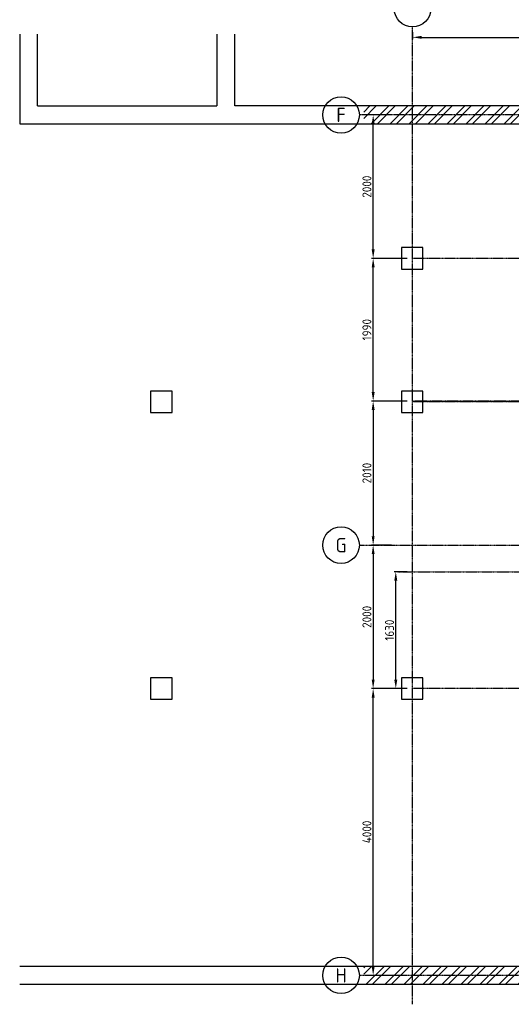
# Model space of a CAD drawing. Header units: metres. Extents: x -82085 to 58758, y -66901 to 95305.
# Tile 1 of 135: x -2688 to 4169, y -65494 to -51762. Entities that reach past the tile are written whole.
import ezdxf
from ezdxf.enums import TextEntityAlignment as Align

# ---------------------------------------------------------------- set-up
doc = ezdxf.new("R2010")
doc.units = ezdxf.units.M
doc.header["$MEASUREMENT"] = 0
doc.header["$PDSIZE"] = -1
doc.linetypes.add('CENTER-LN', pattern=[19, 10, -3, 3, -3])
doc.layers.get('0').update_dxf_attribs({"linetype": 'CONTINUOUS'})
doc.layers.get('DEFPOINTS').update_dxf_attribs({"linetype": 'CONTINUOUS'})
for name, color, linetype in [('ARCERING', 10, 'CONTINUOUS'), ('CL', 1, 'CENTER-LN'), ('DIM', 10, 'CONTINUOUS'), ('GEBOUW', 7, 'CONTINUOUS'), ('TEXT2', 7, 'CONTINUOUS')]:
    doc.layers.add(name, color=color, linetype=linetype)
doc.styles.add('ROMANS', font='iso.shx')
doc.styles.get("Standard").update_dxf_attribs({"font": 'iso.shx'})
doc.dimstyles.get("Standard").update_dxf_attribs({"dimtxt": 0.18, "dimasz": 0.18, "dimexe": 0.18, "dimexo": 0.0625, "dimgap": 0.09, "dimtad": 0, "dimtih": 1, "dimtoh": 1, "dimdec": 4, "dimzin": 0, "dimdsep": 46, "dimtxsty": 'Standard', "dimcen": 0.09, "dimadec": 0, "dimazin": 0, "dimtfac": 1, "dimtdec": 4, "dimtofl": 0, "dimtmove": 0, "dimatfit": 3, "dimfxl": 1, "dimtolj": 1, "dimtzin": 0, "dimarcsym": 0})
pattern_1 = [(45, (59315.58, -63198.94), (-132.5825, 132.5825), []), (45, (59403.96, -63198.94), (-132.5825, 132.5825), [])]

# ---------------------------------------------------------------- blocks, each defined once
blk = doc.blocks.new('*D527')
at = {"layer": 'DEFPOINTS', "color": 0, "transparency": 16777216}
for p in [(2242, -55090), (2792, -55090), (2792, -57080)]:
    blk.add_point(p, dxfattribs=at)
at = {"layer": 'DIM', "color": 0, "lineweight": -2, "transparency": 16777216}
for p, q in [((2717, -55090), (2217, -55090)), ((2242, -56955), (2242, -55215)), ((2717, -57080), (2217, -57080))]:
    blk.add_line(p, q, dxfattribs=at)
at = {"layer": 'DIM', "color": 0, "transparency": 16777216}
for points in [[(2222, -55215), (2263, -55215), (2242, -55090)], [(2222, -56955), (2263, -56955), (2242, -57080)]]:
    blk.add_solid(points, dxfattribs=at)
at = {"layer": 'DIM', "color": 0, "transparency": 16777216, "insert": (2155, -56085), "char_height": 125, "attachment_point": 5, "rotation": 90}
blk.add_mtext('\\A1;1990', dxfattribs=at)
blk = doc.blocks.new('*D528')
at = {"layer": 'DEFPOINTS', "color": 0, "transparency": 16777216}
for p in [(2242, -53090), (2571, -53090), (2792, -55090)]:
    blk.add_point(p, dxfattribs=at)
at = {"layer": 'DIM', "color": 0, "lineweight": -2, "transparency": 16777216}
for p, q in [((2496, -53090), (2217, -53090)), ((2242, -54965), (2242, -53215)), ((2717, -55090), (2217, -55090))]:
    blk.add_line(p, q, dxfattribs=at)
at = {"layer": 'DIM', "color": 0, "transparency": 16777216}
for points in [[(2222, -53215), (2263, -53215), (2242, -53090)], [(2222, -54965), (2263, -54965), (2242, -55090)]]:
    blk.add_solid(points, dxfattribs=at)
at = {"layer": 'DIM', "color": 0, "transparency": 16777216, "insert": (2155, -54090), "char_height": 125, "attachment_point": 5, "rotation": 90}
blk.add_mtext('\\A1;2000', dxfattribs=at)
blk = doc.blocks.new('*D529')
at = {"layer": 'DEFPOINTS', "color": 0, "transparency": 16777216}
for p in [(2792, -57080), (2242, -59090), (2571, -59090)]:
    blk.add_point(p, dxfattribs=at)
at = {"layer": 'DIM', "color": 0, "lineweight": -2, "transparency": 16777216}
for p, q in [((2717, -57080), (2217, -57080)), ((2242, -57205), (2242, -58965)), ((2496, -59090), (2217, -59090))]:
    blk.add_line(p, q, dxfattribs=at)
at = {"layer": 'DIM', "color": 0, "transparency": 16777216}
for points in [[(2222, -57205), (2263, -57205), (2242, -57080)], [(2222, -58965), (2263, -58965), (2242, -59090)]]:
    blk.add_solid(points, dxfattribs=at)
at = {"layer": 'DIM', "color": 0, "transparency": 16777216, "insert": (2155, -58085), "char_height": 125, "attachment_point": 5, "rotation": 90}
blk.add_mtext('\\A1;2010', dxfattribs=at)
blk = doc.blocks.new('*D530')
at = {"layer": 'DEFPOINTS', "color": 0, "transparency": 16777216}
for p in [(2571, -59090), (2242, -61090), (2571, -61090)]:
    blk.add_point(p, dxfattribs=at)
at = {"layer": 'DIM', "color": 0, "lineweight": -2, "transparency": 16777216}
for p, q in [((2496, -59090), (2217, -59090)), ((2242, -59215), (2242, -60965)), ((2496, -61090), (2217, -61090))]:
    blk.add_line(p, q, dxfattribs=at)
at = {"layer": 'DIM', "color": 0, "transparency": 16777216}
for points in [[(2222, -59215), (2263, -59215), (2242, -59090)], [(2222, -60965), (2263, -60965), (2242, -61090)]]:
    blk.add_solid(points, dxfattribs=at)
at = {"layer": 'DIM', "color": 0, "transparency": 16777216, "insert": (2155, -60090), "char_height": 125, "attachment_point": 5, "rotation": 90}
blk.add_mtext('\\A1;2000', dxfattribs=at)
blk = doc.blocks.new('*D546')
at = {"layer": 'DEFPOINTS', "color": 0, "transparency": 16777216}
for p in [(2558, -59460), (2792, -59460), (2792, -61090)]:
    blk.add_point(p, dxfattribs=at)
at = {"layer": 'DIM', "color": 0, "lineweight": -2, "transparency": 16777216}
for p, q in [((2717, -59460), (2533, -59460)), ((2558, -60965), (2558, -59585)), ((2717, -61090), (2533, -61090))]:
    blk.add_line(p, q, dxfattribs=at)
at = {"layer": 'DIM', "color": 0, "transparency": 16777216}
for points in [[(2537, -59585), (2579, -59585), (2558, -59460)], [(2537, -60965), (2579, -60965), (2558, -61090)]]:
    blk.add_solid(points, dxfattribs=at)
at = {"layer": 'DIM', "color": 0, "transparency": 16777216, "insert": (2470, -60275), "char_height": 125, "attachment_point": 5, "rotation": 90}
blk.add_mtext('\\A1;1630', dxfattribs=at)
blk = doc.blocks.new('*D547')
at = {"layer": 'DEFPOINTS', "color": 0, "transparency": 16777216}
for p in [(2242, -61090), (2792, -61090), (2792, -65090)]:
    blk.add_point(p, dxfattribs=at)
at = {"layer": 'DIM', "color": 0, "lineweight": -2, "transparency": 16777216}
for p, q in [((2717, -61090), (2217, -61090)), ((2242, -64965), (2242, -61215)), ((2717, -65090), (2217, -65090))]:
    blk.add_line(p, q, dxfattribs=at)
at = {"layer": 'DIM', "color": 0, "transparency": 16777216}
for points in [[(2222, -61215), (2263, -61215), (2242, -61090)], [(2222, -64965), (2263, -64965), (2242, -65090)]]:
    blk.add_solid(points, dxfattribs=at)
at = {"layer": 'DIM', "color": 0, "transparency": 16777216, "insert": (2155, -63090), "char_height": 125, "attachment_point": 5, "rotation": 90}
blk.add_mtext('\\A1;4000', dxfattribs=at)
blk = doc.blocks.new('*D542')
at = {"layer": 'DEFPOINTS', "color": 0, "transparency": 16777216}
for p in [(2792, -51862), (6292, -51862), (6292, -52008)]:
    blk.add_point(p, dxfattribs=at)
at = {"layer": 'DIM', "color": 0, "lineweight": -2, "transparency": 16777216}
for p, q in [((2792, -51937), (2792, -52033)), ((2917, -52008), (6167, -52008)), ((6292, -51937), (6292, -52033))]:
    blk.add_line(p, q, dxfattribs=at)
at = {"layer": 'DIM', "color": 0, "transparency": 16777216}
for points in [[(2917, -51987), (2917, -52028), (2792, -52008)], [(6167, -51987), (6167, -52028), (6292, -52008)]]:
    blk.add_solid(points, dxfattribs=at)
at = {"layer": 'DIM', "color": 0, "transparency": 16777216, "insert": (4542, -51920), "char_height": 125, "attachment_point": 5}
blk.add_mtext('\\A1;3500', dxfattribs=at)
blk = doc.blocks.new('Gebouw')
at = {"linetype": 'ByBlock', "lineweight": -2}
for p, q in [((-44600, 13250), (-44600, 12000)), ((-44350, 12250), (-44350, 13250)), ((-41850, 13250), (-41850, 12250)), ((-41600, 12250), (-41600, 13250)), ((-44350, 12250), (-41850, 12250)), ((-37350, 12250), (-41600, 12250)), ((-44600, 12000), (-2050, 12000)), ((-250, 250), (-44600, 250)), ((-44600, 0), (0, 0))]:
    blk.add_line(p, q, dxfattribs=at)
for points in [[(-38975, 10275), (-39275, 10275), (-39275, 9975), (-38975, 9975)], [(-42475, 8275), (-42775, 8275), (-42775, 7975), (-42475, 7975)], [(-38975, 8275), (-39275, 8275), (-39275, 7975), (-38975, 7975)], [(-42475, 4275), (-42775, 4275), (-42775, 3975), (-42475, 3975)], [(-38975, 4275), (-39275, 4275), (-39275, 3975), (-38975, 3975)]]:
    blk.add_lwpolyline(points, close=True, dxfattribs=at)

msp = doc.modelspace()

# ---------------------------------------------------------------- hatches: boundary and pattern name
at = {"layer": 'ARCERING'}
h = msp.add_hatch(dxfattribs=at)
h.set_pattern_fill('ANSI32', color=256, scale=500)
h.set_pattern_definition(pattern_1)
h.paths.add_polyline_path([(34411.68043, -52965.20353), (34411.68043, -45215.20448), (39161.7588, -45215.20448), (39161.7588, -52965.20353)], flags=17)
h.paths.add_polyline_path([(39161.7588, -52965.20353), (39161.7588, -53215.20454), (39861.68031, -53215.20454), (39861.68031, -52965.20353), (39411.7588, -52965.20353), (39411.7588, -44465.20346), (39161.7588, -44465.20346), (39161.7588, -44965.20346), (34161.68028, -44965.20346), (34161.68028, -52965.20353), (13411.68056, -52965.20353), (13411.68056, -51965.20353), (13161.67954, -51965.20353), (13161.67954, -52965.20353), (4811.67991, -52965.20353), (4811.67991, -51965.20353), (4561.68122, -51965.20353), (4561.68122, -52965.20353), (2111.68019, -52965.20353), (2111.68019, -53215.20454), (34411.68043, -53215.20454), (34411.68043, -52965.20353)])
h = msp.add_hatch(dxfattribs=at)
h.set_pattern_fill('ANSI32', color=256, scale=500)
h.set_pattern_definition(pattern_1)
h.paths.add_polyline_path([(41911.68019, -55490.20289), (42911.68019, -55490.20289), (42911.68019, -55240.2042), (41911.68019, -55240.2042), (41911.68019, -47240.20414), (42911.68019, -47240.20414), (42911.68019, -46990.20312), (41911.68019, -46990.20312), (41911.68019, -44465.20346), (41661.68034, -44465.20346), (41661.68034, -52965.20353), (40623.68031, -52965.20353), (40623.68031, -53215.20454), (41661.68034, -53215.20454), (41661.68034, -64965.20241), (2111.68019, -64965.20241), (2111.68019, -65215.20575), (41911.68019, -65215.20575)])

# ---------------------------------------------------------------- linework, layer by layer
at = {"layer": 'CL'}
msp.add_line((2585.47403, -59460.20241, 3238.98623), (8634.68034, -59460.20241, 3238.98623), dxfattribs=at)
at = {"layer": 'TEXT2', "color": 1, "linetype": 'CENTER-LN'}
for p, q in [((2791.68034, -65493.87868, 3238.98623), (2791.68034, -51862.49394, 3238.98623)), ((42179.94178, -53090.20241, 3238.98623), (2049.48551, -53090.20241, 3238.98623)), ((35875.59754, -55090.20241, 3238.98623), (2791.68034, -55090.20241, 3238.98623)), ((34416.68034, -57080.20241, 3238.98623), (2791.68034, -57080.20241, 3238.98623)), ((35875.59754, -57090.20241, 3238.98623), (2791.68034, -57090.20241, 3238.98623)), ((2049.48551, -59090.20241, 3238.98623), (43321.24018, -59090.20241, 3238.98623)), ((42411.62204, -61090.20241, 3238.98623), (2791.68034, -61090.20241, 3238.98623)), ((42164.94178, -65090.20241, 3238.98623), (2049.48551, -65090.20241, 3238.98623))]:
    msp.add_line(p, q, dxfattribs=at)
at = {"layer": 'TEXT2'}
for centre in [(2791.68034, -51607.39283, 3238.98623), (1794.3844, -53090.20241, 3238.98623), (1794.3844, -59090.20241, 3238.98623), (1794.3844, -65090.20241, 3238.98623)]:
    msp.add_circle(centre, 255.10112, dxfattribs=at)

# ---------------------------------------------------------------- block references
at = {"layer": 'GEBOUW'}
msp.add_blockref('Gebouw', (41911.68019, -65215.20575, 3238.98623), dxfattribs=at)

# ---------------------------------------------------------------- texts
at = {"layer": 'TEXT2', "style": 'ROMANS'}
for s, p in [('F', (1794.3844, -53090.20241, 3238.98623)), ('G', (1794.3844, -59090.20241, 3238.98623)), ('H', (1794.3844, -65090.20241, 3238.98623))]:
    msp.add_text(s, height=200, dxfattribs=at).set_placement(p, align=Align.MIDDLE)

# ---------------------------------------------------------------- dimensions: what is measured, and where the dimension line sits
at = {"layer": 'DIM'}
dim = msp.add_linear_dim(base=(6291.68034, -52007.6014, 3238.98623), p1=(2791.68034, -51862.49394, 3238.98623), p2=(6291.68034, -51862.49394, 3238.98623), dimstyle='Standard', override={"dimtxt": 125, "dimasz": 125, "dimexe": 25, "dimexo": 75, "dimgap": 25, "dimtad": 1, "dimtih": 0, "dimtoh": 0, "dimdec": 0, "dimzin": 3, "dimcen": 0, "dimtfac": 0.008, "dimtdec": 0, "dimtmove": 0, "dimtzin": 3}, dxfattribs=at)
dim.commit()
dim.dimension.update_dxf_attribs({"geometry": '*D542', "text_midpoint": (4541.68034, -51920.1014, 3238.98623)})
for base, p1, p2, picture, middle in [((2242.46243, -53090.20241, 3238.98623), (2791.68034, -55090.20241, 3238.98623), (2570.52994, -53090.20241, 3238.98623), '*D528', (2154.96243, -54090.20241, 3238.98623)), ((2242.46243, -55090.20241, 3238.98623), (2791.68034, -57080.20241, 3238.98623), (2791.68034, -55090.20241, 3238.98623), '*D527', (2154.96243, -56085.20241, 3238.98623)), ((2242.46243, -59090.20241, 3238.98623), (2791.68034, -57080.20241, 3238.98623), (2570.52994, -59090.20241, 3238.98623), '*D529', (2154.96243, -58085.20241, 3238.98623)), ((2242.46243, -61090.20241, 3238.98623), (2570.52994, -59090.20241, 3238.98623), (2570.52994, -61090.20241, 3238.98623), '*D530', (2154.96243, -60090.20241, 3238.98623)), ((2557.95698, -59460.20241, 3238.98623), (2791.68034, -61090.20241, 3238.98623), (2791.68034, -59460.20241, 3238.98623), '*D546', (2470.45698, -60275.20241, 3238.98623)), ((2242.46243, -61090.20241, 3238.98623), (2791.68034, -65090.20241, 3238.98623), (2791.68034, -61090.20241, 3238.98623), '*D547', (2154.96243, -63090.20241, 3238.98623))]:
    dim = msp.add_linear_dim(base=base, p1=p1, p2=p2, angle=90, dimstyle='Standard', override={"dimtxt": 125, "dimasz": 125, "dimexe": 25, "dimexo": 75, "dimgap": 25, "dimtad": 1, "dimtih": 0, "dimtoh": 0, "dimdec": 0, "dimzin": 3, "dimcen": 0, "dimtfac": 0.008, "dimtdec": 0, "dimtmove": 0, "dimtzin": 3}, dxfattribs=at)
    dim.commit()
    dim.dimension.update_dxf_attribs({"geometry": picture, "text_midpoint": middle})

doc.saveas('drawing.dxf')
